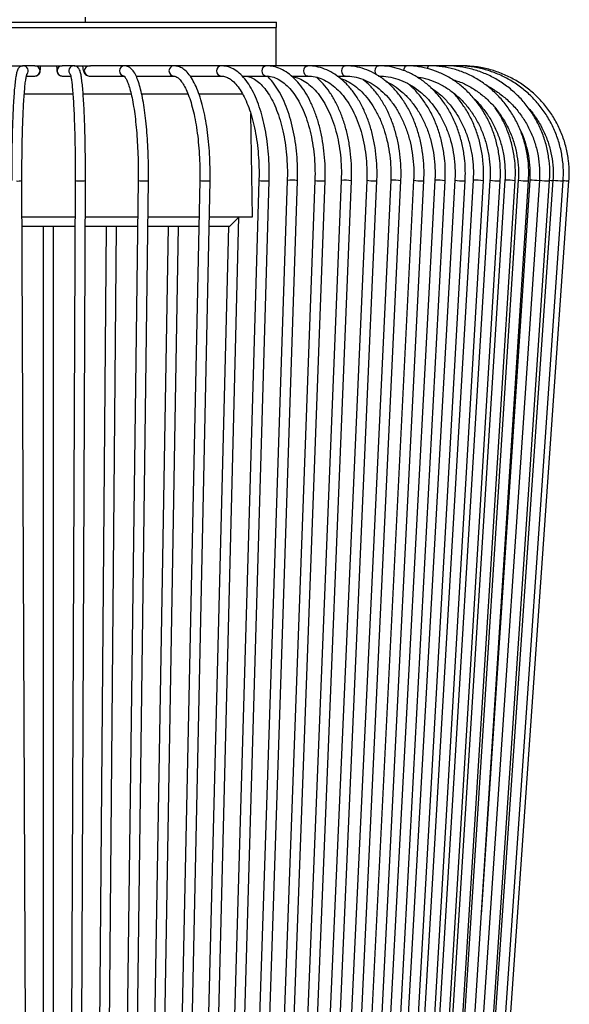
# Model space of a CAD drawing. Header units: millimetres. Extents: x 64 to 111, y 65 to 280.
# Tile 5 of 8: x 101 to 111, y 78 to 97. Entities that reach past the tile are written whole.
import ezdxf

# ---------------------------------------------------------------- set-up
doc = ezdxf.new("R2010")
doc.units = ezdxf.units.MM

msp = doc.modelspace()

# ---------------------------------------------------------------- linework, layer by layer
at = {"color": 7, "linetype": 'Continuous', "lineweight": 25}
for p, q in [((100.3006, 96.9293), (105.7731, 96.9293)), ((102.0481, 96.9293), (102.0481, 97.0293)), ((105.7731, 96.8293), (105.7731, 96.9293)), ((100.3006, 96.8293), (105.7731, 96.8293)), ((105.7681, 96.0793), (105.7681, 96.8293)), ((100.5079, 96.0793), (100.8282, 96.0793)), ((101.051, 96.0793), (100.8282, 96.0793)), ((101.0571, 96.0793), (101.5703, 96.0793)), ((101.5703, 96.0793), (101.591, 96.0793)), ((101.8211, 96.0793), (101.5983, 96.0793)), ((101.8232, 96.0793), (102.1414, 96.0793)), ((102.8065, 96.0793), (102.1414, 96.0793)), ((103.7694, 96.0793), (102.8065, 96.0793)), ((104.6953, 96.0793), (103.7694, 96.0793)), ((105.57, 96.0793), (104.6953, 96.0793)), ((106.3803, 96.0793), (105.57, 96.0793)), ((107.114, 96.0793), (106.3803, 96.0793)), ((107.7599, 96.0793), (107.114, 96.0793)), ((108.3082, 96.0793), (107.7599, 96.0793)), ((108.7506, 96.0793), (108.3082, 96.0793)), ((109.0804, 96.0793), (108.7506, 96.0793)), ((109.2927, 96.0793), (109.0804, 96.0793)), ((109.3841, 96.0793), (109.2927, 96.0793)), ((100.8922, 95.8793), (101.0583, 95.8793)), ((101.591, 95.8793), (101.5885, 95.8793)), ((101.591, 95.8793), (101.7573, 95.8793)), ((102.1196, 95.8793), (102.8065, 95.8793)), ((103.0308, 95.8793), (103.7694, 95.8793)), ((104.0838, 95.8793), (104.6953, 95.8793)), ((105.1005, 95.8793), (105.57, 95.8793)), ((106.0632, 95.8793), (106.3803, 95.8793)), ((106.9561, 95.8793), (107.114, 95.8793)), ((100.8487, 95.5298), (101.7985, 95.5298)), ((102.0016, 95.5298), (102.9421, 95.5298)), ((103.1447, 95.5298), (104.0561, 95.5298)), ((104.2668, 95.5298), (105.118, 95.5298)), ((105.3031, 93.1293), (105.2679, 95.1488)), ((100.9173, 67.8402), (100.8053, 93.8402)), ((101.8439, 93.8402), (101.732, 67.8402)), ((101.932, 67.8394), (102.0439, 93.8394)), ((103.0731, 93.8411), (102.7391, 67.8411)), ((102.939, 67.8385), (103.2731, 93.8385)), ((104.2743, 93.8419), (103.7231, 67.8419)), ((103.9231, 67.8377), (104.4742, 93.8377)), ((105.4292, 93.8427), (104.6693, 67.8427)), ((104.8692, 67.8369), (105.6291, 93.8369)), ((105.9811, 93.8431), (105.121, 67.8431)), ((105.3208, 67.8365), (106.181, 93.8365)), ((106.5203, 93.8435), (105.5632, 67.8435)), ((105.7631, 67.8361), (106.7202, 93.8361)), ((107.0343, 93.8438), (105.9838, 67.8438)), ((106.1837, 67.8358), (107.2341, 93.8358)), ((107.5312, 93.8442), (106.3914, 67.8442)), ((106.5912, 67.8354), (107.731, 93.8354)), ((107.9994, 93.8445), (106.7746, 67.8445)), ((106.9743, 67.8351), (108.1992, 93.8351)), ((108.4464, 93.8448), (107.1412, 67.8448)), ((107.341, 67.8348), (108.6462, 93.8348)), ((108.8618, 93.8451), (107.4811, 67.8451)), ((107.6808, 67.8345), (109.0615, 93.8345)), ((109.2522, 93.8454), (107.8013, 67.8454)), ((108.001, 67.8342), (109.4519, 93.8342)), ((109.6084, 93.8456), (108.0928, 67.8456)), ((108.2925, 67.834), (109.8081, 93.834)), ((109.9362, 93.8458), (108.3617, 67.8458)), ((108.5613, 67.8338), (110.1358, 93.8338)), ((110.2279, 93.846), (108.6004, 67.846)), ((108.8, 67.8335), (110.4275, 93.8335)), ((110.4881, 93.8462), (108.8139, 67.8462)), ((109.0134, 67.8334), (110.6877, 93.8334)), ((110.8996, 93.8465), (109.1509, 67.8465)), ((109.3505, 67.8331), (111.0992, 93.8331)), ((111.1644, 93.8467), (109.3679, 67.8467)), ((109.5674, 67.8329), (111.364, 93.8329)), ((109.6608, 67.8328), (111.4781, 93.8328)), ((110.7109, 93.8464), (109.7658, 79.5173)), ((111.0954, 93.8328), (111.0992, 93.8331)), ((111.3628, 93.8328), (111.364, 93.8329)), ((111.478, 93.8328), (111.4781, 93.8328)), ((100.8084, 93.1293), (101.8409, 93.1293)), ((102.0409, 93.1293), (103.064, 93.1293)), ((103.264, 93.1293), (104.2592, 93.1293)), ((104.3989, 67.8373), (105.0378, 93.1272)), ((104.4592, 93.1293), (105.3031, 93.1293)), ((104.8566, 92.946), (105.0399, 93.1293)), ((101.3216, 92.946), (100.8092, 92.946)), ((101.2216, 92.946), (101.2216, 67.8398)), ((101.8401, 92.946), (101.3216, 92.946)), ((101.4216, 67.8398), (101.4216, 92.946)), ((103.0616, 92.946), (102.0401, 92.946)), ((102.4501, 92.946), (102.2344, 67.8407)), ((102.4344, 67.8389), (102.6501, 92.946)), ((103.6601, 92.946), (103.2319, 67.8415)), ((104.2553, 92.946), (103.2617, 92.946)), ((103.4319, 67.8381), (103.8601, 92.946)), ((104.8331, 92.946), (104.199, 67.8423)), ((104.8566, 92.946), (104.4553, 92.946))]:
    msp.add_line(p, q, dxfattribs=at)
at = {"color": 7, "linetype": 'Continuous', "lineweight": 25, "flags": 128}
for points in [[(106.3798, 95.8793), (106.3505, 95.8869), (106.3252, 95.9086), (106.3083, 95.941), (106.3024, 95.9793), (106.3083, 96.0176), (106.3252, 96.05), (106.3505, 96.0717), (106.3803, 96.0793)], [(107.1136, 95.8793), (107.0873, 95.8869), (107.0648, 95.9086), (107.0497, 95.941), (107.0444, 95.9793), (107.0497, 96.0176), (107.0648, 96.05), (107.0873, 96.0717), (107.114, 96.0793)], [(107.7209, 95.903), (107.7173, 95.9086), (107.7042, 95.941), (107.6996, 95.9793), (107.7042, 96.0176), (107.7173, 96.05), (107.7368, 96.0717), (107.7599, 96.0793)], [(108.2582, 95.9828), (108.262, 96.0176), (108.2728, 96.05), (108.2891, 96.0717), (108.3082, 96.0793)], [(108.6179, 93.8328), (108.6391, 93.8334), (108.6462, 93.8348)], [(109.4316, 93.8328), (109.4486, 93.8334), (109.4519, 93.8342)], [(110.1224, 93.8328), (110.135, 93.8334), (110.1358, 93.8337)], [(110.6798, 93.8328), (110.6877, 93.8334), (110.6877, 93.8334)], [(111.0991, 93.8445), (111.1323, 93.8425), (111.164, 93.8403)]]:
    msp.add_lwpolyline(points, dxfattribs=at)
at = {"color": 7, "linetype": 'Continuous', "lineweight": 25}
for centre, radius, start, end in [((100.828, 95.9793), 0.1, 321.11139, 89.90489), ((101.0582, 95.9793), 0.1, 270.07301, 89.92699), ((101.5912, 95.9793), 0.1, 90.08888, 268.48126), ((101.8213, 95.9793), 0.1, 90.09557, 223.62893), ((102.121, 95.9793), 0.1, 90.79183, 269.20817), ((102.8079, 95.9793), 0.1, 90.79213, 269.17262), ((103.7733, 95.9793), 0.1001, 92.22288, 267.74977), ((104.7031, 95.9793), 0.1003, 94.45464, 264.93081), ((105.5832, 95.9793), 0.1009, 97.50962, 262.0487), ((108.7752, 96.0256), 0.0591, 114.63574, 179.47915), ((109.1054, 96.0417), 0.0451, 123.53595, 170.23209), ((100.7329, 94.1138), 0.283, 263.16786, 284.83619), ((101.9211, 94.1817), 0.3501, 257.26206, 274.7423), ((101.9749, 94.153), 0.3212, 265.56898, 282.41349), ((103.1627, 94.2714), 0.4396, 258.24516, 273.75267), ((103.2156, 94.0753), 0.2437, 264.31647, 283.65529), ((104.3769, 94.3732), 0.5411, 259.06921, 272.92552), ((104.4273, 94.0083), 0.177, 262.58944, 285.37242), ((105.5344, 94.3295), 0.498, 257.80108, 274.19274), ((105.5875, 94.0133), 0.1813, 264.71392, 283.25322), ((106.0626, 93.2822), 0.5668, 77.94156, 98.26579), ((106.6392, 94.447), 0.6151, 258.86295, 273.13384), ((106.6881, 93.956), 0.1242, 262.94203, 285.01426), ((107.1095, 93.2279), 0.6205, 78.41159, 96.9591), ((107.6646, 94.5847), 0.7524, 259.78606, 272.21064), ((107.7071, 93.9094), 0.0778, 260.03938, 287.90096), ((108.0674, 93.1635), 0.6844, 78.89771, 95.70232), ((108.5959, 94.7503), 0.9178, 260.62599, 271.37396), ((108.9217, 93.088), 0.7595, 79.39324, 94.52523), ((109.4199, 94.9539), 1.1212, 261.39752, 270.60036), ((109.6556, 92.9368), 0.9101, 80.35562, 92.97237), ((110.126, 95.2217), 1.3889, 262.14566, 269.85166), ((110.2574, 92.7167), 1.1298, 81.33896, 91.49516), ((110.7079, 95.6118), 1.7792, 262.9052, 269.09517), ((110.6778, 91.7292), 2.1174, 84.00769, 89.10585), ((111.1557, 96.1012), 2.2692, 263.52214, 268.47758), ((111.543, 97.8348), 4.006, 264.57776, 267.42169), ((112.4828, 109.4327), 15.6322, 265.89568, 266.31462)]:
    msp.add_arc(centre, radius, start, end, dxfattribs=at)
for points, knots in [([(100.8282, 96.0793), (100.8076, 96.0753), (100.7693, 96.068), (100.7391, 96.0357), (100.7219, 96.0078), (100.7069, 95.9687), (100.6927, 95.9098), (100.6772, 95.8132), (100.663, 95.6878), (100.6499, 95.5341), (100.6384, 95.3583), (100.6284, 95.1618), (100.62, 94.9472), (100.6134, 94.7178), (100.6086, 94.477), (100.6057, 94.2285), (100.6048, 94.0145), (100.6052, 93.885), (100.6053, 93.8394)], [0, 0, 0, 0, 0.0284502, 0.0527421, 0.0807869, 0.1212242, 0.1957407, 0.2709652, 0.3505705, 0.4278139, 0.5042264, 0.5802772, 0.6561433, 0.7319065, 0.8076094, 0.8832775, 0.9589275, 1, 1, 1, 1]), ([(100.8053, 93.8402), (100.8052, 93.884), (100.8048, 94.0113), (100.8057, 94.2224), (100.8085, 94.4692), (100.8132, 94.7083), (100.8197, 94.9357), (100.8279, 95.1477), (100.8377, 95.3408), (100.8488, 95.5118), (100.8611, 95.6577), (100.874, 95.7754), (100.8871, 95.859), (100.8963, 95.9035), (100.9039, 95.9218), (100.9022, 95.919), (100.902, 95.9186)], [0, 0, 0, 0, 0.0438752, 0.1273955, 0.2109503, 0.2944863, 0.3779872, 0.4614302, 0.5447795, 0.6279733, 0.7108949, 0.7932975, 0.8745878, 0.9416146, 0.9922063, 1, 1, 1, 1]), ([(101.0583, 95.8793), (101.0711, 95.8807), (101.094, 95.8832), (101.1212, 95.8998), (101.139, 95.9182), (101.15, 95.9364), (101.1561, 95.9524), (101.1601, 95.968), (101.1639, 95.9921), (101.167, 96.026), (101.1683, 96.0653), (101.1688, 96.0793)], [0, 0, 0, 0, 0.118585, 0.2113654, 0.2902082, 0.3592905, 0.4202239, 0.4846972, 0.5967299, 0.8565482, 1, 1, 1, 1]), ([(101.4805, 96.0793), (101.4806, 96.0742), (101.4813, 96.0432), (101.4845, 96.0024), (101.4876, 95.9727), (101.4953, 95.9449), (101.5076, 95.9211), (101.5283, 95.8992), (101.5573, 95.8826), (101.5799, 95.8804), (101.591, 95.8793)], [0, 0, 0, 0, 0.0502076, 0.3033505, 0.5258248, 0.6157851, 0.6979792, 0.7910122, 0.8973236, 1, 1, 1, 1]), ([(101.747, 95.9188), (101.7474, 95.918), (101.7483, 95.9161), (101.7563, 95.8883), (101.7665, 95.834), (101.7788, 95.7461), (101.7911, 95.6261), (101.8029, 95.4771), (101.8137, 95.3026), (101.8231, 95.1061), (101.831, 94.8912), (101.8372, 94.6615), (101.8415, 94.4207), (101.844, 94.1729), (101.8444, 93.9781), (101.844, 93.8675), (101.8439, 93.8402)], [0, 0, 0, 0, 0.0327014, 0.0855623, 0.1521511, 0.2277928, 0.3077951, 0.3896589, 0.4723455, 0.5554308, 0.6387276, 0.7221444, 0.8056318, 0.8891606, 0.9727115, 1, 1, 1, 1]), ([(102.0439, 93.8394), (102.0441, 93.8835), (102.0445, 94.0115), (102.0436, 94.2239), (102.0408, 94.4724), (102.036, 94.7132), (102.0294, 94.9426), (102.0211, 95.1571), (102.0112, 95.3534), (101.9998, 95.5285), (101.987, 95.68), (101.9729, 95.8062), (101.9575, 95.9065), (101.941, 95.9734), (101.9244, 96.0168), (101.8928, 96.0568), (101.8523, 96.0777), (101.8272, 96.079), (101.8211, 96.0793)], [0, 0, 0, 0, 0.0397174, 0.115324, 0.1909701, 0.2666294, 0.3423153, 0.4180465, 0.4938511, 0.5697773, 0.6459154, 0.7224574, 0.7998868, 0.8798144, 0.9359584, 0.9658443, 0.9916474, 1, 1, 1, 1]), ([(101.9881, 96.0793), (101.9887, 96.0706), (101.9914, 96.0328), (102.0009, 95.9891), (102.0165, 95.9444), (102.0413, 95.9093), (102.0782, 95.8841), (102.1056, 95.8809), (102.1196, 95.8793)], [0, 0, 0, 0, 0.0863931, 0.3728874, 0.5599574, 0.7294323, 0.8616704, 1, 1, 1, 1]), ([(103.2731, 93.8385), (103.2735, 93.8829), (103.2747, 94.0116), (103.2722, 94.2254), (103.2637, 94.4754), (103.2494, 94.718), (103.2295, 94.9493), (103.2045, 95.1661), (103.1744, 95.3651), (103.1396, 95.5438), (103.1002, 95.7001), (103.0559, 95.8326), (103.005, 95.9416), (102.9505, 96.0158), (102.8837, 96.0681), (102.8324, 96.0755), (102.8065, 96.0793)], [0, 0, 0, 0, 0.039792, 0.1155303, 0.191315, 0.2671362, 0.3430312, 0.4190491, 0.4952635, 0.5717938, 0.6488514, 0.7268447, 0.80663, 0.8899456, 0.9444742, 1, 1, 1, 1]), ([(104.4742, 93.8377), (104.4749, 93.8823), (104.4769, 94.0118), (104.4727, 94.2267), (104.4586, 94.4782), (104.4348, 94.7222), (104.4019, 94.9552), (104.3602, 95.1739), (104.3101, 95.3751), (104.2519, 95.5563), (104.1859, 95.7151), (104.1117, 95.8498), (104.0316, 95.9542), (103.9467, 96.0266), (103.8594, 96.0711), (103.7986, 96.0766), (103.7694, 96.0793)], [0, 0, 0, 0, 0.0397995, 0.1155118, 0.1912757, 0.2670922, 0.3430116, 0.419098, 0.4954397, 0.5721655, 0.6494678, 0.7276195, 0.8068862, 0.8770948, 0.9410158, 1, 1, 1, 1]), ([(105.6291, 93.8369), (105.63, 93.8817), (105.6328, 94.0119), (105.627, 94.2278), (105.6074, 94.4804), (105.5746, 94.7257), (105.529, 94.9601), (105.4712, 95.1801), (105.4018, 95.3827), (105.3213, 95.565), (105.2302, 95.7245), (105.1289, 95.8586), (105.0181, 95.9644), (104.8992, 96.038), (104.7896, 96.0744), (104.7212, 96.078), (104.6953, 96.0793)], [0, 0, 0, 0, 0.0398305, 0.1155161, 0.1912566, 0.2670558, 0.3429645, 0.4190428, 0.4953631, 0.5720113, 0.6490739, 0.7265813, 0.8042489, 0.8808866, 0.9548101, 1, 1, 1, 1]), ([(106.7202, 93.8361), (106.7214, 93.8812), (106.7248, 94.0119), (106.7176, 94.2287), (106.6929, 94.4822), (106.6514, 94.7284), (106.5939, 94.9636), (106.5211, 95.1844), (106.4336, 95.3876), (106.3325, 95.5702), (106.2187, 95.7293), (106.0936, 95.862), (105.9588, 95.9658), (105.8169, 96.0375), (105.6859, 96.0741), (105.6032, 96.0778), (105.57, 96.0793)], [0, 0, 0, 0, 0.0398793, 0.1155191, 0.1912149, 0.2669656, 0.3428122, 0.4187973, 0.494962, 0.5713354, 0.6479096, 0.7245553, 0.8008789, 0.8762904, 0.9502257, 1, 1, 1, 1]), ([(107.731, 93.8354), (107.7324, 93.8807), (107.7365, 94.0118), (107.7279, 94.2293), (107.6985, 94.4834), (107.6491, 94.7302), (107.5807, 94.9659), (107.4941, 95.187), (107.3903, 95.3903), (107.2707, 95.5727), (107.1368, 95.731), (106.9905, 95.8626), (106.8342, 95.9653), (106.6706, 96.0364), (106.5181, 96.0737), (106.4209, 96.0777), (106.3803, 96.0793)], [0, 0, 0, 0, 0.0399388, 0.1155015, 0.1911191, 0.2667809, 0.3425124, 0.4183349, 0.4942595, 0.5702757, 0.6463166, 0.7222275, 0.7977825, 0.8727168, 0.9468568, 1, 1, 1, 1]), ([(108.6462, 93.8348), (108.6478, 93.8803), (108.6525, 94.0117), (108.6426, 94.2296), (108.609, 94.484), (108.5526, 94.7311), (108.4745, 94.967), (108.3757, 95.1882), (108.2575, 95.3913), (108.1216, 95.5732), (107.97, 95.731), (107.805, 95.862), (107.6292, 95.9641), (107.4456, 96.0353), (107.2726, 96.0734), (107.1616, 96.0775), (107.114, 96.0793)], [0, 0, 0, 0, 0.0400026, 0.1154541, 0.1909578, 0.266492, 0.3420668, 0.4176861, 0.4933421, 0.5689962, 0.6445844, 0.7200118, 0.7951622, 0.8699305, 0.9442748, 1, 1, 1, 1]), ([(109.4519, 93.8342), (109.4537, 93.8799), (109.4589, 94.0115), (109.4479, 94.2296), (109.4107, 94.4842), (109.3483, 94.7313), (109.2618, 94.9672), (109.1525, 95.1883), (109.022, 95.3911), (108.8721, 95.5727), (108.7052, 95.73), (108.5238, 95.8607), (108.3308, 95.9628), (108.1293, 96.0342), (107.9377, 96.0731), (107.8139, 96.0774), (107.7599, 96.0793)], [0, 0, 0, 0, 0.0400653, 0.1153788, 0.1907408, 0.2661204, 0.3415159, 0.4169182, 0.4923095, 0.5676602, 0.6429283, 0.7180624, 0.7930113, 0.8677397, 0.9422458, 1, 1, 1, 1]), ([(110.1358, 93.8338), (110.1378, 93.8796), (110.1435, 94.0114), (110.1316, 94.2296), (110.0914, 94.484), (110.0239, 94.7311), (109.9305, 94.9668), (109.8125, 95.1876), (109.6717, 95.3903), (109.5102, 95.5715), (109.3304, 95.7287), (109.1352, 95.8593), (108.9275, 95.9615), (108.7105, 96.0332), (108.5027, 96.0729), (108.3679, 96.0773), (108.3082, 96.0793)], [0, 0, 0, 0, 0.0401226, 0.1152853, 0.1904917, 0.2657045, 0.3409164, 0.4161165, 0.49129, 0.5664172, 0.6414756, 0.7164417, 0.791297, 0.8660329, 0.9406564, 1, 1, 1, 1]), ([(110.6877, 93.8334), (110.6898, 93.8793), (110.6959, 94.0112), (110.6833, 94.2294), (110.6407, 94.4837), (110.5692, 94.7306), (110.4703, 94.9661), (110.3454, 95.1867), (110.1964, 95.3892), (110.0256, 95.5703), (109.8356, 95.7274), (109.6291, 95.8581), (109.4095, 95.9605), (109.18, 96.0324), (108.959, 96.0727), (108.815, 96.0773), (108.7506, 96.0793)], [0, 0, 0, 0, 0.0401713, 0.1151882, 0.1902445, 0.2653014, 0.3403514, 0.415386, 0.4903956, 0.56537, 0.640299, 0.7151741, 0.7899903, 0.8647476, 0.9394519, 1, 1, 1, 1]), ([(111.0992, 93.8331), (111.1014, 93.8791), (111.1077, 94.011), (111.0946, 94.2292), (111.0503, 94.4834), (110.9758, 94.73), (110.8729, 94.9654), (110.743, 95.1859), (110.588, 95.3882), (110.4103, 95.5692), (110.2125, 95.7264), (109.9978, 95.8571), (109.7692, 95.9597), (109.5303, 96.0318), (109.2993, 96.0726), (109.1485, 96.0772), (109.0804, 96.0793)], [0, 0, 0, 0, 0.040209, 0.1151025, 0.1900322, 0.2649609, 0.3398836, 0.4147958, 0.4896927, 0.56457, 0.6394243, 0.7142533, 0.7890562, 0.8638344, 0.9385913, 1, 1, 1, 1]), ([(111.364, 93.8329), (111.3662, 93.879), (111.3728, 94.0109), (111.3593, 94.2291), (111.3138, 94.4831), (111.2375, 94.7296), (111.1321, 94.9648), (110.9989, 95.1852), (110.8401, 95.3875), (110.658, 95.5685), (110.4553, 95.7256), (110.2351, 95.8564), (110.0008, 95.9591), (109.7558, 96.0315), (109.5183, 96.0725), (109.363, 96.0772), (109.2927, 96.0793)], [0, 0, 0, 0, 0.0402338, 0.1150411, 0.1898825, 0.2647234, 0.3395619, 0.4143965, 0.4892257, 0.5640483, 0.6388637, 0.7136714, 0.7884715, 0.8632647, 0.938052, 1, 1, 1, 1]), ([(111.4781, 93.8328), (111.4804, 93.879), (111.4869, 94.0108), (111.4733, 94.229), (111.4274, 94.483), (111.3503, 94.7294), (111.2438, 94.9646), (111.1092, 95.1849), (110.9487, 95.3871), (110.7647, 95.5682), (110.5599, 95.7253), (110.3374, 95.8561), (110.1006, 95.9589), (109.853, 96.0313), (109.6127, 96.0725), (109.4555, 96.0772), (109.3841, 96.0793)], [0, 0, 0, 0, 0.0402446, 0.115013, 0.1898148, 0.2646165, 0.3394182, 0.4142197, 0.489021, 0.563822, 0.6386227, 0.7134231, 0.7882232, 0.863023, 0.9378226, 1, 1, 1, 1]), ([(102.798, 95.8798), (102.7979, 95.8799), (102.7977, 95.8803), (102.821, 95.8554), (102.851, 95.8004), (102.8852, 95.7155), (102.9199, 95.6003), (102.9537, 95.4559), (102.9848, 95.2854), (103.0123, 95.0921), (103.0353, 94.8797), (103.0534, 94.652), (103.0662, 94.413), (103.0733, 94.1667), (103.0746, 93.9748), (103.0734, 93.8665), (103.0731, 93.8411)], [0, 0, 0, 0, 0.0406977, 0.1079691, 0.1759617, 0.2486117, 0.3250445, 0.4038745, 0.484108, 0.5651554, 0.6466848, 0.7285066, 0.8105081, 0.8926175, 0.9747849, 1, 1, 1, 1]), ([(103.7694, 95.8793), (103.7755, 95.8789), (103.7928, 95.8778), (103.8267, 95.8642), (103.8785, 95.8227), (103.9355, 95.7517), (103.9944, 95.6499), (104.0513, 95.5203), (104.1046, 95.3644), (104.1526, 95.1843), (104.1941, 94.9832), (104.2279, 94.7647), (104.2533, 94.5327), (104.2697, 94.2912), (104.2769, 94.0592), (104.2751, 93.9093), (104.2743, 93.8419)], [0, 0, 0, 0, 0.0396692, 0.1127041, 0.1818363, 0.2552113, 0.3281475, 0.4019312, 0.4767884, 0.5524929, 0.6287949, 0.7055018, 0.7824773, 0.8596258, 0.9368775, 1, 1, 1, 1]), ([(104.6953, 95.8793), (104.7084, 95.8787), (104.7472, 95.8768), (104.8121, 95.856), (104.8949, 95.805), (104.9793, 95.7246), (105.0631, 95.6135), (105.1417, 95.4758), (105.2138, 95.3133), (105.2778, 95.1281), (105.3321, 94.9231), (105.3757, 94.7019), (105.4075, 94.4682), (105.4267, 94.2261), (105.4327, 94.016), (105.4301, 93.8883), (105.4292, 93.8427)], [0, 0, 0, 0, 0.0396472, 0.1171409, 0.1902309, 0.2678814, 0.3437648, 0.4194048, 0.4952664, 0.5715294, 0.6481699, 0.7251107, 0.8022712, 0.8795805, 0.9569783, 1, 1, 1, 1]), ([(105.1371, 95.8793), (105.1533, 95.8786), (105.2042, 95.8765), (105.2898, 95.8509), (105.3942, 95.7891), (105.4948, 95.6973), (105.5897, 95.5783), (105.6777, 95.4334), (105.7574, 95.2644), (105.8271, 95.0737), (105.8856, 94.8644), (105.9314, 94.6398), (105.9637, 94.4039), (105.9817, 94.1607), (105.9847, 93.9725), (105.9817, 93.8669), (105.9811, 93.8431)], [0, 0, 0, 0, 0.0396854, 0.1250398, 0.2070518, 0.2853284, 0.362025, 0.4383679, 0.5147519, 0.5913683, 0.6682484, 0.7453568, 0.8226396, 0.9000415, 0.9775111, 1, 1, 1, 1]), ([(105.57, 95.8793), (105.589, 95.8786), (105.6478, 95.8763), (105.7461, 95.8501), (105.864, 95.7883), (105.9774, 95.696), (106.0842, 95.5763), (106.1829, 95.4307), (106.2719, 95.2612), (106.3497, 95.0702), (106.4147, 94.8609), (106.4655, 94.6364), (106.5013, 94.4008), (106.5212, 94.1579), (106.5243, 93.9708), (106.5211, 93.8663), (106.5203, 93.8435)], [0, 0, 0, 0, 0.0397332, 0.1231101, 0.2046745, 0.2836285, 0.3610839, 0.4379869, 0.5147996, 0.5916915, 0.6687495, 0.7459774, 0.8233462, 0.9008153, 0.9783417, 1, 1, 1, 1]), ([(106.181, 93.8365), (106.182, 93.8815), (106.1851, 94.0119), (106.1786, 94.2283), (106.1564, 94.4814), (106.1192, 94.7272), (106.0675, 94.962), (106.0021, 95.1825), (105.9234, 95.3853), (105.8325, 95.5684), (105.7291, 95.7258), (105.6468, 95.8301), (105.5961, 95.8718), (105.5869, 95.8793)], [0, 0, 0, 0, 0.053659, 0.1555374, 0.2574908, 0.3595221, 0.4616946, 0.5640789, 0.6667524, 0.7697915, 0.8732416, 0.9770322, 1, 1, 1, 1]), ([(106.0775, 95.8683), (106.1117, 95.8619), (106.1899, 95.8471), (106.3105, 95.7869), (106.4364, 95.6953), (106.5547, 95.5748), (106.6638, 95.4287), (106.762, 95.2587), (106.8475, 95.0674), (106.9188, 94.8579), (106.9746, 94.6335), (107.0137, 94.3979), (107.0353, 94.1553), (107.0386, 93.9693), (107.035, 93.8658), (107.0343, 93.8438)], [0, 0, 0, 0, 0.0668623, 0.1529767, 0.2372144, 0.3201051, 0.4023379, 0.4843597, 0.5663646, 0.6484514, 0.7306559, 0.8129706, 0.8953681, 0.9778132, 1, 1, 1, 1]), ([(106.3803, 95.8793), (106.4044, 95.8785), (106.4775, 95.8762), (106.5991, 95.8493), (106.7426, 95.7871), (106.8803, 95.6944), (107.0098, 95.5738), (107.1289, 95.4271), (107.2359, 95.2567), (107.3289, 95.0651), (107.4063, 94.8554), (107.4668, 94.6309), (107.5091, 94.3955), (107.5324, 94.153), (107.5358, 93.968), (107.532, 93.8653), (107.5312, 93.8442)], [0, 0, 0, 0, 0.0398384, 0.1209759, 0.2015357, 0.2809168, 0.3592957, 0.4370771, 0.5145907, 0.5920346, 0.669482, 0.7469855, 0.8245553, 0.902179, 0.9798338, 1, 1, 1, 1]), ([(107.2341, 93.8358), (107.2354, 93.881), (107.2392, 94.0119), (107.2312, 94.229), (107.2041, 94.4829), (107.1586, 94.7294), (107.0955, 94.9649), (107.0156, 95.1859), (106.9198, 95.3893), (106.809, 95.5714), (106.6865, 95.7304), (106.5954, 95.8135), (106.5505, 95.8545)], [0, 0, 0, 0, 0.0553211, 0.1601262, 0.2650086, 0.3699605, 0.4750285, 0.5802569, 0.6856802, 0.7913073, 0.8970885, 1, 1, 1, 1]), ([(107.0132, 95.8359), (107.0585, 95.8195), (107.1554, 95.7844), (107.2977, 95.6935), (107.4378, 95.5731), (107.5665, 95.4259), (107.682, 95.2551), (107.7822, 95.0632), (107.8655, 94.8533), (107.9305, 94.6288), (107.9759, 94.3934), (108.0008, 94.151), (108.0043, 93.9668), (108.0002, 93.865), (107.9994, 93.8445)], [0, 0, 0, 0, 0.0802673, 0.1715768, 0.2620134, 0.351843, 0.4413386, 0.5306935, 0.6200121, 0.7093416, 0.7987072, 0.8881082, 0.9775286, 1, 1, 1, 1]), ([(107.114, 95.8793), (107.1425, 95.8785), (107.2282, 95.8761), (107.3702, 95.8488), (107.5369, 95.7865), (107.6966, 95.6936), (107.8466, 95.5724), (107.9845, 95.4251), (108.108, 95.254), (108.2151, 95.0618), (108.304, 94.8517), (108.3733, 94.6271), (108.4216, 94.3916), (108.4476, 94.1535), (108.4517, 93.9701), (108.4474, 93.8689), (108.4464, 93.8448)], [0, 0, 0, 0, 0.0399396, 0.1199429, 0.1997628, 0.2790647, 0.3578087, 0.4361139, 0.5141385, 0.5920136, 0.6698264, 0.7476195, 0.8254142, 0.9032183, 0.9769628, 1, 1, 1, 1]), ([(108.1992, 93.8351), (108.2007, 93.8805), (108.2051, 94.0118), (108.1958, 94.2294), (108.1643, 94.4838), (108.1113, 94.7307), (108.0379, 94.9666), (107.9449, 95.1877), (107.8338, 95.3912), (107.7053, 95.5724), (107.5814, 95.7137), (107.4958, 95.7824), (107.4629, 95.8088)], [0, 0, 0, 0, 0.0576988, 0.1667014, 0.2757816, 0.3849159, 0.4941295, 0.6034395, 0.7128459, 0.8223151, 0.9317313, 1, 1, 1, 1]), ([(107.7599, 95.8793), (107.7922, 95.8785), (107.8887, 95.8761), (108.0486, 95.8486), (108.2354, 95.7861), (108.4145, 95.6931), (108.5826, 95.5717), (108.737, 95.424), (108.8752, 95.2524), (108.9949, 95.0598), (109.0941, 94.8494), (109.1712, 94.6245), (109.2249, 94.389), (109.2536, 94.1509), (109.2579, 93.9686), (109.2533, 93.8684), (109.2522, 93.8454)], [0, 0, 0, 0, 0.0400292, 0.1194106, 0.1987499, 0.2778642, 0.3566949, 0.4352571, 0.513606, 0.5918057, 0.6699111, 0.7479615, 0.8259808, 0.9039805, 0.9778815, 1, 1, 1, 1]), ([(107.9064, 95.7752), (107.9599, 95.7481), (108.0702, 95.6923), (108.2258, 95.5716), (108.3724, 95.4246), (108.5034, 95.253), (108.617, 95.0607), (108.7113, 94.8504), (108.7846, 94.6257), (108.8357, 94.3902), (108.8631, 94.1521), (108.8673, 93.9693), (108.8628, 93.8686), (108.8618, 93.8451)], [0, 0, 0, 0, 0.093322, 0.192344, 0.2909272, 0.3891943, 0.4872648, 0.5852288, 0.6831437, 0.7810356, 0.8789165, 0.9716701, 1, 1, 1, 1]), ([(109.0615, 93.8345), (109.0632, 93.8801), (109.0682, 94.0116), (109.0577, 94.2296), (109.0223, 94.4841), (108.9627, 94.7313), (108.8803, 94.9672), (108.776, 95.1884), (108.6512, 95.391), (108.5111, 95.5716), (108.4052, 95.6707), (108.3535, 95.719)], [0, 0, 0, 0, 0.062528, 0.1802689, 0.2980886, 0.4159454, 0.5338454, 0.6517849, 0.7697352, 0.8876436, 1, 1, 1, 1]), ([(108.5139, 95.8602), (108.5505, 95.8554), (108.6568, 95.8417), (108.828, 95.7848), (109.0235, 95.693), (109.2069, 95.5712), (109.3754, 95.4234), (109.5261, 95.2516), (109.6565, 95.0587), (109.7646, 94.848), (109.8484, 94.6229), (109.9068, 94.3872), (109.9379, 94.1491), (109.9424, 93.9675), (109.9373, 93.8681), (109.9362, 93.8458)], [0, 0, 0, 0, 0.0449465, 0.1306379, 0.2162263, 0.3016689, 0.3869538, 0.4720926, 0.5571101, 0.642034, 0.7268897, 0.8116969, 0.8964698, 0.9767784, 1, 1, 1, 1]), ([(109.1972, 95.8117), (109.2332, 95.802), (109.342, 95.7729), (109.5144, 95.6916), (109.7104, 95.5713), (109.8902, 95.423), (110.051, 95.2512), (110.1902, 95.0581), (110.3054, 94.8472), (110.3948, 94.622), (110.457, 94.3861), (110.49, 94.1478), (110.4947, 93.9668), (110.4893, 93.8679), (110.4881, 93.8462)], [0, 0, 0, 0, 0.046367, 0.1400554, 0.2336742, 0.3272097, 0.420659, 0.5140271, 0.6073242, 0.7005625, 0.7937542, 0.8869106, 0.9751648, 1, 1, 1, 1]), ([(108.7775, 95.6551), (108.8208, 95.6269), (108.9232, 95.56), (109.0691, 95.423), (109.2142, 95.2521), (109.3394, 95.0591), (109.4432, 94.8486), (109.5239, 94.6236), (109.58, 94.388), (109.6099, 94.1499), (109.6144, 93.968), (109.6095, 93.8683), (109.6084, 93.8456)], [0, 0, 0, 0, 0.08185534, 0.1939971, 0.30589226, 0.41759786, 0.5291696, 0.64065214, 0.75207656, 0.8634618, 0.96898539, 1, 1, 1, 1]), ([(109.8081, 93.834), (109.81, 93.8798), (109.8154, 94.0115), (109.804, 94.2296), (109.7652, 94.4841), (109.7001, 94.7313), (109.6099, 94.9669), (109.4964, 95.1885), (109.3589, 95.3889), (109.2578, 95.517), (109.1988, 95.5703), (109.1976, 95.5714)], [0, 0, 0, 0, 0.0705234, 0.2028619, 0.3352815, 0.4677211, 0.6001709, 0.7326125, 0.8650162, 0.9973383, 1, 1, 1, 1]), ([(109.8724, 95.6903), (109.8744, 95.6895), (109.949, 95.6578), (110.0847, 95.5688), (110.2741, 95.4235), (110.4421, 95.2508), (110.5879, 95.0579), (110.7086, 94.8469), (110.8021, 94.6215), (110.8672, 94.3855), (110.9016, 94.147), (110.9065, 93.9663), (110.9009, 93.8678), (110.8996, 93.8465)], [0, 0, 0, 0, 0.0030206, 0.1114425, 0.2198254, 0.3281644, 0.4364583, 0.5447092, 0.6529215, 0.7611009, 0.8692544, 0.9717307, 1, 1, 1, 1]), ([(109.6237, 95.4367), (109.6306, 95.4309), (109.6958, 95.3764), (109.8024, 95.2498), (109.9388, 95.0588), (110.0503, 94.8474), (110.1372, 94.6224), (110.1976, 94.3866), (110.2297, 94.1484), (110.2343, 93.9671), (110.229, 93.868), (110.2279, 93.846)], [0, 0, 0, 0, 0.0162976, 0.1529326, 0.2894115, 0.4257617, 0.5620109, 0.6981839, 0.8343009, 0.9632503, 1, 1, 1, 1]), ([(110.4275, 93.8335), (110.4295, 93.8795), (110.4354, 94.0113), (110.4232, 94.2295), (110.3816, 94.4838), (110.3123, 94.731), (110.2148, 94.9657), (110.1218, 95.1435), (110.054, 95.2353), (110.0355, 95.2604)], [0, 0, 0, 0, 0.09041478, 0.25951503, 0.42870853, 0.59790841, 0.76709688, 0.93625154, 1, 1, 1, 1]), ([(110.6874, 95.2499), (110.6883, 95.2491), (110.7468, 95.1911), (110.8421, 95.0561), (110.9684, 94.8472), (111.0641, 94.6212), (111.1311, 94.3852), (111.1665, 94.1466), (111.1715, 93.966), (111.1657, 93.8677), (111.1644, 93.8467)], [0, 0, 0, 0, 0.0024095, 0.1632054, 0.3239808, 0.4847368, 0.6454756, 0.8062005, 0.9585115, 1, 1, 1, 1]), ([(110.5062, 94.8679), (110.5106, 94.8601), (110.5546, 94.7825), (110.6136, 94.6207), (110.6794, 94.386), (110.7127, 94.1473), (110.7176, 93.9665), (110.7121, 93.8679), (110.7109, 93.8464)], [0, 0, 0, 0, 0.0256644, 0.2571444, 0.4885297, 0.7198418, 0.938995, 1, 1, 1, 1])]:
    msp.add_open_spline(points, degree=3, knots=knots, dxfattribs=at)

doc.saveas('drawing.dxf')
